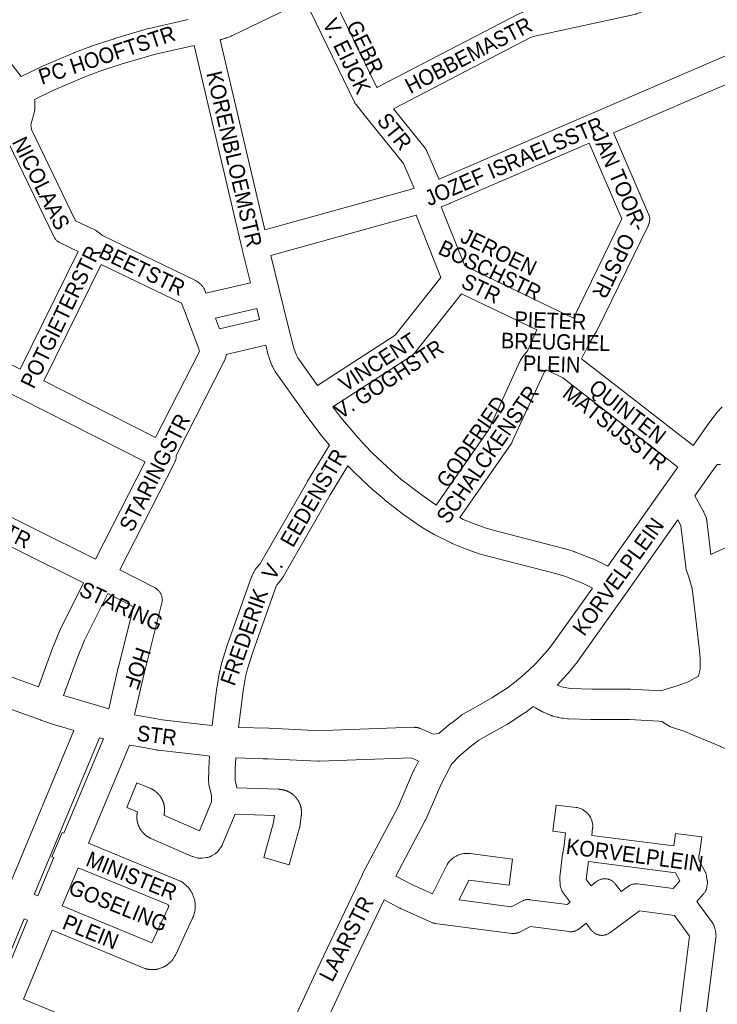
# Model space of a CAD drawing. Header units: metres. Extents: x 123819 to 142731, y 393440 to 405763.
# Tile 142 of 256: x 132588 to 132931, y 395415 to 395900. Entities that reach past the tile are written whole.
import ezdxf
from ezdxf.enums import TextEntityAlignment as Align

# ---------------------------------------------------------------- set-up
doc = ezdxf.new("R2010")
doc.units = ezdxf.units.M
doc.header["$MEASUREMENT"] = 0
for name, color, linetype, lineweight in [('gs-anno-wegen algemeen tekst', 7, 'Continuous', 0), ('gs-knt-aanvullende hoofdweg', 7, 'Continuous', 0), ('gs-knt-wegen algemeen', 7, 'Continuous', 0)]:
    doc.layers.add(name, color=color, linetype=linetype, lineweight=lineweight)
doc.styles.add('Style-Arial', font='arial.ttf')

msp = doc.modelspace()

# ---------------------------------------------------------------- linework, layer by layer
at = {"layer": 'gs-knt-aanvullende hoofdweg', "color": 7, "linetype": 'Continuous', "flags": 128}
for points in [[(132919.39, 395690.57), (132920.73, 395692.47), (132927.52, 395702.09), (132927.68, 395702.31), (132930.9, 395706.53), (132931.1, 395706.77), (132931.3, 395707.01), (132933.69, 395709.65)], [(132877.49, 395631.19), (132905.88, 395671.43), (132911.88, 395679.92)], [(132931.23, 395681.3), (132928.12, 395676.89), (132920.24, 395665.73)], [(132911.92, 395653.93), (132886.5, 395617.91), (132862.71, 395584.33), (132862.58, 395584.16), (132862.45, 395583.99), (132859.45, 395580.24), (132859.3, 395580.06), (132859.15, 395579.88), (132852.71, 395572.78), (132852.58, 395572.64), (132854.56, 395571.81), (132855.43, 395571.57), (132856.38, 395571.35), (132858.93, 395570.99), (132858.93, 395570.99), (132858.93, 395570.99), (132869.5, 395570.61), (132888.24, 395570.61), (132888.45, 395570.61), (132888.66, 395570.6)], [(132810.02, 395560.45), (132820.38, 395566.29), (132827.99, 395571.28), (132831.51, 395573.92), (132835.24, 395576.98), (132838.58, 395579.97), (132841.74, 395583.04), (132847.87, 395589.8), (132850.58, 395593.19), (132869.87, 395620.41)], [(132551.45, 395590.89), (132552.55, 395590.33), (132569.32, 395582.6), (132577.77, 395579.03), (132586.29, 395575.64), (132597.08, 395571.74)], [(132614.49, 395550.28), (132607.4, 395552.36), (132607.18, 395552.43), (132598.28, 395555.34), (132598.06, 395555.41), (132581.07, 395561.56), (132580.85, 395561.64), (132572.14, 395565.1), (132571.99, 395565.16), (132563.36, 395568.81), (132563.14, 395568.91), (132546.12, 395576.75), (132545.83, 395576.89), (132529.15, 395585.45), (132528.94, 395585.57), (132527.2, 395586.53)], [(132888.66, 395570.6), (132903.54, 395569.77), (132911.63, 395572.21), (132916.94, 395574.13), (132917.25, 395574.3), (132921.99, 395577.02)], [(132609.4, 395567.51), (132611.74, 395566.74), (132625.72, 395562.64), (132625.73, 395562.64), (132631.81, 395560.96)], [(132904.02, 395554.7), (132902.55, 395554.78), (132888.03, 395555.59), (132869.37, 395555.59), (132869.1, 395555.6), (132858, 395555.99), (132857.77, 395556.01), (132857.65, 395556.02), (132857.61, 395556.02), (132857.57, 395556.02), (132857.53, 395556.03), (132855.41, 395556.24), (132855.1, 395556.27), (132855.06, 395556.28), (132854.8, 395556.32), (132854.71, 395556.34), (132853.02, 395556.67), (132852.98, 395556.67), (132852.73, 395556.73), (132852.68, 395556.74), (132851.48, 395557.01), (132851.02, 395557.13), (132850.41, 395557.32), (132850.34, 395557.34), (132850.28, 395557.36), (132850.18, 395557.39), (132850.09, 395557.42), (132850.03, 395557.44), (132849.97, 395557.46), (132849.87, 395557.5), (132849.78, 395557.53), (132849.66, 395557.58), (132849.21, 395557.76), (132849.08, 395557.81), (132845.68, 395559.24), (132845.66, 395559.25), (132845.43, 395559.35), (132845.34, 395559.39), (132845.3, 395559.41), (132845.26, 395559.43), (132845.19, 395559.47), (132844.95, 395559.6), (132841.8, 395561.33), (132840.62, 395561.98), (132836.81, 395559.13), (132836.62, 395558.99), (132836.43, 395558.86), (132828.41, 395553.59), (132828.2, 395553.46), (132827.98, 395553.33), (132817.39, 395547.37)], [(132644.47, 395557.92), (132645.21, 395557.78), (132645.23, 395557.78), (132649.04, 395557.06), (132657.96, 395555.41), (132657.97, 395555.41), (132678.02, 395553.2), (132678.18, 395553.18), (132681.23, 395552.78), (132682.57, 395552.63)], [(132729.81, 395550.47), (132729.9, 395550.46), (132729.9, 395550.46), (132729.91, 395550.46), (132735.16, 395550.16), (132742.02, 395550.44), (132742.07, 395550.44), (132781.97, 395551.8), (132781.98, 395551.8), (132782.31, 395551.8), (132782.35, 395551.8), (132782.45, 395551.8), (132782.65, 395551.79), (132782.73, 395551.78), (132782.83, 395551.77), (132782.98, 395551.76), (132783.05, 395551.75), (132783.1, 395551.75), (132783.19, 395551.74), (132783.32, 395551.72), (132783.4, 395551.71), (132783.47, 395551.7), (132783.55, 395551.68), (132783.65, 395551.67), (132783.75, 395551.64), (132783.84, 395551.63), (132783.91, 395551.61), (132783.98, 395551.59), (132784.11, 395551.56), (132784.2, 395551.54), (132784.25, 395551.52), (132784.31, 395551.51), (132784.56, 395551.43), (132784.59, 395551.42), (132784.63, 395551.41), (132784.91, 395551.31), (132784.95, 395551.29), (132785.26, 395551.16), (132791.1, 395548.59), (132791.42, 395548.44), (132792.98, 395548.53), (132794.17, 395548.76), (132800.2, 395553.77), (132800.4, 395553.92), (132805.16, 395557.62), (132805.46, 395557.84), (132805.77, 395558.04), (132806.08, 395558.23), (132810.01, 395560.45)], [(132810.01, 395560.45), (132810.02, 395560.45), (132810.02, 395560.45)], [(132810.01, 395560.45), (132810.02, 395560.45), (132810.02, 395560.45)], [(132695.57, 395551.74), (132710.54, 395551.31), (132710.61, 395551.31), (132710.72, 395551.31), (132710.74, 395551.3), (132729.81, 395550.47)], [(132961.92, 395532.64), (132956.09, 395533.45), (132955.74, 395533.51), (132955.4, 395533.58), (132955.06, 395533.67), (132954.72, 395533.78), (132954.39, 395533.9), (132933.13, 395542.23), (132932.98, 395542.3), (132920.67, 395547.43), (132920.3, 395547.59), (132915.3, 395549.67), (132908.75, 395551.89), (132908.47, 395551.99), (132908.38, 395552.02), (132908.38, 395552.02), (132908.33, 395552.04), (132908.29, 395552.06), (132908.2, 395552.1), (132907.93, 395552.22), (132904.02, 395554.7)], [(132629.14, 395546.1), (132627.09, 395546.67)], [(132817.38, 395547.36), (132813.94, 395545.42), (132809.7, 395542.13), (132804.2, 395537.56), (132800.55, 395533.8)], [(132817.39, 395547.37), (132817.39, 395547.36), (132817.38, 395547.36)], [(132817.39, 395547.37), (132817.39, 395547.36), (132817.38, 395547.36)], [(132681.26, 395537.63), (132679.41, 395537.87), (132656.04, 395540.51), (132656.02, 395540.51), (132655.79, 395540.54), (132655.76, 395540.55), (132655.41, 395540.6), (132655.1, 395540.65), (132646.28, 395542.3), (132646.27, 395542.3), (132641.99, 395543.09)], [(132784.29, 395535.17), (132784.24, 395535.2), (132780.78, 395536.72), (132735.4, 395535.14), (132735.36, 395535.14), (132735.05, 395535.13), (132735.04, 395535.13), (132734.74, 395535.14), (132734.67, 395535.14), (132710.15, 395536.3), (132710.14, 395536.3), (132710.1, 395536.3), (132707.81, 395536.34), (132707.74, 395536.34), (132694.25, 395536.75)], [(132685.75, 395308.81), (132691.21, 395336.28), (132691.27, 395336.55), (132691.29, 395336.63), (132691.3, 395336.68), (132691.33, 395336.81), (132691.41, 395337.06), (132693.11, 395342.5), (132693.22, 395342.84), (132693.36, 395343.17), (132699.02, 395356.62), (132699.13, 395356.87), (132735.73, 395435.65), (132735.76, 395435.72), (132756.57, 395479.38), (132756.71, 395479.66), (132774.14, 395512.59), (132781.62, 395530.07), (132781.75, 395530.34), (132781.88, 395530.61), (132784.29, 395535.17)], [(132800.12, 395532.99), (132795.31, 395523.87), (132787.83, 395506.4), (132787.7, 395506.11), (132787.56, 395505.84), (132773.07, 395478.46)], [(132800.55, 395533.79), (132800.12, 395532.99), (132800.12, 395532.99), (132800.12, 395532.99)], [(132800.55, 395533.8), (132800.55, 395533.79)], [(132800.55, 395533.8), (132800.55, 395533.79)], [(132767.23, 395466.83), (132749.34, 395429.29), (132712.81, 395350.67), (132707.34, 395337.67), (132705.86, 395332.96), (132700.38, 395305.34), (132699.3, 395300.23)]]:
    msp.add_lwpolyline(points, dxfattribs=at)
at = {"layer": 'gs-knt-wegen algemeen', "color": 7, "linetype": 'Continuous', "flags": 128}
for points in [[(132763.7, 395866.83), (132763.84, 395866.92), (132764.06, 395867.05), (132764.29, 395867.17), (132833.6, 395903.16), (132833.82, 395903.27), (132834.04, 395903.37), (132836.12, 395904.25), (132836.4, 395904.37), (132836.69, 395904.47), (132836.99, 395904.56), (132837.29, 395904.63), (132887.31, 395915.54), (132908.48, 395924.07), (132941.63, 395938.36)], [(132943.54, 395925.01), (132913.56, 395912.09), (132913.42, 395912.03), (132891.67, 395903.26), (132891.41, 395903.16), (132891.15, 395903.07), (132890.88, 395903), (132890.62, 395902.93), (132840.66, 395892.04), (132839.38, 395891.49), (132771.83, 395856.41)], [(132740.2, 395915.34), (132763.7, 395866.83)], [(132728.43, 395909.77), (132692.27, 395892.41), (132692.1, 395892.34), (132691.94, 395892.26), (132689.79, 395891.38), (132689.57, 395891.29), (132689.35, 395891.21), (132689.12, 395891.14), (132687.21, 395890.59), (132686.95, 395890.52), (132686.7, 395890.46), (132686.51, 395890.42)], [(132782.04, 395817.32), (132782.03, 395817.35), (132776.75, 395829.5), (132757.46, 395853.5), (132753.45, 395858.5), (132753.27, 395858.74), (132753.1, 395858.98), (132752.94, 395859.23), (132752.8, 395859.48), (132752.67, 395859.74), (132728.43, 395909.77)], [(132588.62, 395872.38), (132598.77, 395877.25), (132599.04, 395877.37), (132614.69, 395884), (132614.9, 395884.08), (132622.84, 395887.12), (132623.11, 395887.21), (132634.32, 395890.95), (132634.56, 395891.02), (132651.3, 395895.9), (132651.49, 395895.95), (132651.68, 395896), (132670.75, 395900.33)], [(132686.51, 395890.42), (132708.53, 395796.81)], [(132574.47, 395888.01), (132574.65, 395887.9), (132575.68, 395887.25), (132575.9, 395887.1), (132576.11, 395886.95), (132578.35, 395885.27), (132578.58, 395885.09), (132578.8, 395884.9), (132579.02, 395884.7), (132579.22, 395884.49), (132579.41, 395884.27), (132579.6, 395884.04), (132588.62, 395872.38)], [(132673.78, 395887.67), (132654.75, 395883.34), (132638.32, 395878.56), (132627.36, 395874.9), (132619.66, 395871.96), (132604.26, 395865.44), (132595.17, 395861.08)], [(132701.47, 395770.7), (132697.42, 395787.17), (132697.41, 395787.24), (132673.78, 395887.67)], [(132794.32, 395821.74), (132794.66, 395821.88), (132869.11, 395853.97), (132943.38, 395885.92)], [(132942.04, 395871.17), (132880.24, 395844.58)], [(132595.17, 395861.08), (132595.17, 395861.06), (132595.23, 395860.79), (132595.28, 395860.51), (132595.32, 395860.24), (132595.35, 395859.96), (132595.36, 395859.69), (132595.36, 395859.41), (132595.33, 395856.74), (132595.32, 395856.47), (132595.31, 395856.2), (132595.27, 395855.93), (132595.23, 395855.67), (132595.18, 395855.41), (132595.12, 395855.14), (132593.35, 395848.48), (132593.52, 395847.46)], [(132771.83, 395856.41), (132787.44, 395836.97), (132787.62, 395836.74), (132787.78, 395836.5), (132787.94, 395836.26), (132788.08, 395836.01), (132788.22, 395835.75), (132788.34, 395835.49), (132794.27, 395821.85), (132794.32, 395821.74)], [(132593.52, 395847.46), (132593.52, 395847.46), (132593.52, 395847.45)], [(132593.52, 395847.46), (132593.52, 395847.46), (132593.52, 395847.45)], [(132593.52, 395847.45), (132593.74, 395846.2), (132615.39, 395801.22), (132624.9, 395796.74), (132625.15, 395796.62), (132625.39, 395796.49), (132625.63, 395796.34), (132625.86, 395796.19), (132626.08, 395796.03), (132626.3, 395795.85), (132628.6, 395793.94), (132674.15, 395772.01), (132674.38, 395771.89), (132674.61, 395771.77), (132674.83, 395771.63), (132675.04, 395771.49), (132676.08, 395770.77), (132676.32, 395770.6), (132676.55, 395770.41), (132676.77, 395770.22), (132676.98, 395770.01), (132677.18, 395769.8), (132677.38, 395769.58), (132677.95, 395768.89), (132678.13, 395768.66), (132678.31, 395768.41), (132678.47, 395768.16), (132678.62, 395767.91), (132678.76, 395767.64), (132678.89, 395767.37), (132679, 395767.1), (132679.59, 395765.59)], [(132880.24, 395844.58), (132897.51, 395804.56), (132897.63, 395804.27), (132897.73, 395803.98), (132897.82, 395803.68), (132897.89, 395803.38), (132897.95, 395803.07), (132898, 395802.76), (132898.03, 395802.45), (132898.04, 395802.14), (132898.04, 395801.83), (132898.03, 395801.52), (132898, 395801.21), (132897.96, 395800.9), (132897.9, 395800.59), (132897.82, 395800.29), (132897.73, 395799.99), (132897.63, 395799.7), (132897.51, 395799.41), (132897.38, 395799.12), (132871.97, 395747.12), (132871.82, 395746.84), (132871.66, 395746.57), (132868.68, 395741.73), (132868.52, 395741.46)], [(132616.7, 395786.22), (132607.76, 395790.43), (132607.47, 395790.57), (132607.2, 395790.72), (132606.93, 395790.89), (132606.67, 395791.07), (132606.42, 395791.27), (132606.18, 395791.47), (132605.95, 395791.69), (132605.73, 395791.92), (132605.52, 395792.16), (132605.32, 395792.41), (132605.14, 395792.67), (132604.97, 395792.93), (132604.81, 395793.21), (132604.67, 395793.49), (132582.42, 395839.69)], [(132868.28, 395839.43), (132799.74, 395809.9), (132799.61, 395809.84), (132795.43, 395808.15)], [(132860.49, 395753.29), (132884.37, 395802.15), (132868.28, 395839.43)], [(132708.53, 395796.81), (132779.56, 395816.57), (132782.04, 395817.32)], [(132795.43, 395808.15), (132806.95, 395779.05), (132853.9, 395756.47)], [(132783.05, 395804.03), (132711.57, 395784.15)], [(132795.19, 395773.38), (132783.05, 395804.03)], [(132588.06, 395728.24), (132616.7, 395786.22)], [(132711.57, 395784.15), (132715.68, 395767.41), (132720.11, 395749.37), (132722.78, 395738.52), (132723.92, 395735.45), (132724.85, 395733.81), (132734.43, 395720.21)], [(132628.03, 395779.76), (132599.68, 395722.37)], [(132669.48, 395755.69), (132667.5, 395760.76), (132628.03, 395779.76)], [(132679.59, 395765.59), (132701.47, 395770.7)], [(132734.43, 395720.21), (132772.65, 395744.98), (132795.19, 395773.38)], [(132805.43, 395765.33), (132782.18, 395736.05), (132781.99, 395735.82), (132781.79, 395735.59), (132781.57, 395735.38), (132781.35, 395735.18), (132781.12, 395734.98), (132780.87, 395734.8), (132780.63, 395734.63), (132742.08, 395709.66)], [(132842.51, 395747.5), (132805.43, 395765.33)], [(132523.36, 395760.56), (132527.84, 395758.62), (132528.19, 395758.46), (132588.06, 395728.24)], [(132654.79, 395694.5), (132676.46, 395736.97), (132676.03, 395738.17), (132669.49, 395755.64), (132669.48, 395755.68)], [(132669.48, 395755.68), (132669.48, 395755.69), (132669.48, 395755.69)], [(132669.48, 395755.68), (132669.48, 395755.69), (132669.48, 395755.69)], [(132704.57, 395758.06), (132684.27, 395753.31)], [(132705.9, 395752.65), (132704.57, 395758.06)], [(132853.9, 395756.47), (132853.91, 395756.47), (132853.91, 395756.46)], [(132853.9, 395756.47), (132853.91, 395756.47), (132853.91, 395756.46)], [(132853.91, 395756.46), (132860.49, 395753.29)], [(132684.27, 395753.31), (132686.24, 395748.05), (132705.9, 395752.65)], [(132838.67, 395739.07), (132842.51, 395747.5)], [(132649.66, 395682.5), (132588.05, 395713.66), (132528.14, 395743.9)], [(132709, 395740.01), (132689.58, 395735.46), (132689.58, 395735.39), (132689.55, 395735.08), (132689.5, 395734.77), (132689.44, 395734.46), (132689.37, 395734.16), (132689.28, 395733.86), (132689.18, 395733.56), (132688.86, 395732.73), (132688.77, 395732.51), (132688.68, 395732.29), (132688.57, 395732.07), (132664.93, 395685.72), (132664.93, 395685.71), (132664.94, 395685.4), (132664.93, 395685.09), (132664.91, 395684.78), (132664.88, 395684.47), (132664.83, 395684.16), (132664.76, 395683.86), (132664.68, 395683.56), (132664.59, 395683.26), (132664.48, 395682.97), (132664.36, 395682.68), (132664.23, 395682.4), (132637.18, 395629.35)], [(132740.44, 395690.74), (132735.86, 395696.23), (132735.75, 395696.37), (132735.64, 395696.51), (132727.49, 395707.45), (132727.39, 395707.59), (132714.02, 395726.58), (132713.84, 395726.85), (132713.68, 395727.12), (132712.34, 395729.48), (132712.22, 395729.71), (132712.1, 395729.94), (132712, 395730.18), (132711.9, 395730.42), (132710.45, 395734.32), (132710.36, 395734.56), (132710.29, 395734.8), (132710.22, 395735.04), (132709, 395740.01)], [(132868.52, 395741.46), (132864.53, 395733.25)], [(132868.52, 395741.46), (132868.52, 395741.46), (132868.52, 395741.46), (132868.52, 395741.46)], [(132868.52, 395741.46), (132868.52, 395741.46), (132868.52, 395741.46), (132868.52, 395741.46)], [(132792.94, 395661.27), (132818.8, 395698.44), (132834.16, 395731.96), (132834.27, 395732.17), (132834.37, 395732.38), (132834.49, 395732.58), (132835.41, 395734.11), (132835.57, 395734.37), (132835.74, 395734.62), (132835.93, 395734.86), (132836.12, 395735.1), (132837.42, 395736.55), (132837.84, 395737.26), (132838.66, 395739.07)], [(132838.66, 395739.07), (132838.66, 395739.07), (132838.67, 395739.07)], [(132838.66, 395739.07), (132838.66, 395739.07), (132838.67, 395739.07)], [(132864.53, 395733.25), (132919.39, 395690.57)], [(132847.14, 395727.9), (132846.27, 395726.91), (132845.85, 395726.21), (132830.4, 395692.49), (132830.27, 395692.23), (132830.13, 395691.97), (132829.98, 395691.72), (132829.82, 395691.48), (132804.49, 395655.07)], [(132853.25, 395724.94), (132847.14, 395727.9)], [(132599.68, 395722.37), (132654.79, 395694.5)], [(132911.88, 395679.92), (132855.25, 395723.97), (132853.25, 395724.94)], [(132853.25, 395724.94), (132853.25, 395724.94), (132853.25, 395724.94)], [(132853.25, 395724.94), (132853.25, 395724.94), (132853.25, 395724.94)], [(132742.08, 395709.66), (132745.97, 395704.43), (132753.33, 395695.61), (132757.5, 395691.05), (132761.79, 395686.63), (132770.94, 395678.06), (132775.59, 395674.09), (132785.47, 395666.43), (132792.81, 395661.35), (132792.94, 395661.27)], [(132503.6, 395695.02), (132625.23, 395634.57)], [(132682.57, 395552.63), (132685, 395571.55), (132685.04, 395571.85), (132686.32, 395579.12), (132686.35, 395579.31), (132686.4, 395579.5), (132687.43, 395583.85), (132687.48, 395584.06), (132687.54, 395584.27), (132690.18, 395592.82), (132690.28, 395593.09), (132702.04, 395625.87), (132702.13, 395626.1), (132702.22, 395626.32), (132702.84, 395627.69), (132702.97, 395627.98), (132703.12, 395628.26), (132703.28, 395628.53), (132704.04, 395629.72), (132704.18, 395629.92), (132704.32, 395630.12), (132704.47, 395630.32), (132704.63, 395630.51), (132706.21, 395632.32), (132706.6, 395632.91), (132729.51, 395672.83), (132729.6, 395672.98), (132740.44, 395690.74)], [(132619.36, 395622.95), (132497.71, 395683.41)], [(132625.23, 395634.57), (132649.66, 395682.5)], [(132749.5, 395680.6), (132740.76, 395666.27), (132717.79, 395626.24), (132717.68, 395626.06), (132717.56, 395625.88), (132716.81, 395624.75), (132716.65, 395624.53), (132716.48, 395624.3), (132716.3, 395624.09), (132714.77, 395622.33), (132714.53, 395621.95), (132714.21, 395621.24), (132702.58, 395588.83), (132700.05, 395580.64), (132699.11, 395576.69), (132697.89, 395569.75), (132695.57, 395551.74)], [(132869.87, 395620.41), (132865.03, 395622.76), (132856.56, 395626.01), (132852.36, 395627.32), (132820.93, 395635.42), (132814.07, 395637.32), (132807.35, 395639.65), (132800.78, 395642.38), (132800.57, 395642.48), (132791.95, 395646.77), (132791.75, 395646.88), (132791.67, 395646.92), (132791.55, 395646.99), (132786.01, 395650.24), (132785.8, 395650.37), (132785.6, 395650.51), (132777.92, 395655.83), (132777.77, 395655.93), (132777.63, 395656.03), (132767.49, 395663.9), (132767.25, 395664.09), (132762.37, 395668.26), (132762.14, 395668.46), (132752.78, 395677.24), (132752.56, 395677.45), (132749.5, 395680.6)], [(132932.81, 395681.19), (132931.23, 395681.3)], [(132920.24, 395665.73), (132924.5, 395658.12), (132924.63, 395657.87), (132924.75, 395657.61), (132924.86, 395657.35), (132925.76, 395655.09), (132925.86, 395654.83), (132925.95, 395654.56), (132926.02, 395654.29), (132926.08, 395654.02), (132926.13, 395653.74), (132926.17, 395653.47), (132928.16, 395636.99)], [(132804.49, 395655.07), (132806.26, 395654.19), (132812.06, 395651.78), (132818, 395649.73), (132824.06, 395648.06), (132824.14, 395648.04), (132855.77, 395639.89), (132855.93, 395639.85), (132856.09, 395639.8), (132860.65, 395638.37), (132860.84, 395638.31), (132861.04, 395638.24), (132869.95, 395634.81), (132870.2, 395634.71), (132870.45, 395634.6), (132877.49, 395631.19)], [(132921.99, 395577.02), (132922.03, 395577.16), (132922.8, 395580.36), (132922.92, 395582.99), (132922.91, 395585.75), (132922.63, 395589.43), (132920.6, 395606.6), (132918.99, 395620.19), (132917.25, 395625.75), (132916.05, 395629.58), (132915.96, 395629.87), (132915.89, 395630.16), (132915.84, 395630.46), (132915.79, 395630.76), (132913.35, 395651.07), (132912.92, 395652.14), (132911.92, 395653.93)], [(132928.16, 395636.99), (132939.05, 395641.93)], [(132637.18, 395629.35), (132654.5, 395620.42), (132654.78, 395620.27), (132655.04, 395620.11), (132655.3, 395619.94), (132655.55, 395619.75), (132655.79, 395619.55), (132656.02, 395619.34), (132656.24, 395619.12), (132656.45, 395618.89), (132656.65, 395618.65), (132656.84, 395618.4), (132657.01, 395618.14), (132657.17, 395617.87), (132657.32, 395617.6), (132657.45, 395617.32), (132657.58, 395617.03), (132657.68, 395616.74), (132657.78, 395616.44), (132657.86, 395616.14), (132657.92, 395615.83), (132657.97, 395615.52), (132658.01, 395615.21), (132658.03, 395614.9), (132658.03, 395614.59), (132658.02, 395614.28), (132658, 395613.97), (132657.96, 395613.66), (132657.9, 395613.35), (132657.84, 395613.05), (132649.09, 395578.31), (132644.47, 395557.92)], [(132597.08, 395571.74), (132604.1, 395590.82), (132604.19, 395591.05), (132607.85, 395599.95), (132607.94, 395600.18), (132608.05, 395600.4), (132619.36, 395622.95)], [(132631.3, 395617.73), (132619.8, 395594.78), (132616.28, 395586.21), (132609.4, 395567.51)], [(132631.81, 395560.96), (132636.41, 395581.26), (132636.45, 395581.41), (132643.95, 395611.21), (132631.3, 395617.73)], [(132582.85, 395474.06), (132614.49, 395550.28)], [(132627.09, 395546.67), (132595.06, 395469.51)], [(132641.99, 395543.09), (132621.72, 395494.68)], [(132694.25, 395536.75), (132694, 395531.22), (132693.92, 395525.72), (132694.77, 395521.97), (132715.51, 395521.27), (132715.58, 395521.27), (132715.66, 395521.26), (132715.74, 395521.26), (132715.81, 395521.26), (132715.89, 395521.25), (132715.96, 395521.24), (132716.04, 395521.24), (132716.11, 395521.23), (132716.19, 395521.23), (132716.26, 395521.22), (132716.34, 395521.21), (132716.41, 395521.2), (132716.49, 395521.19), (132716.56, 395521.18), (132716.64, 395521.18), (132716.71, 395521.17), (132716.79, 395521.15), (132716.86, 395521.14), (132716.94, 395521.13), (132717.01, 395521.12), (132717.09, 395521.11), (132717.16, 395521.09), (132717.24, 395521.08), (132717.31, 395521.07), (132717.38, 395521.05), (132717.46, 395521.04), (132717.53, 395521.02), (132717.61, 395521), (132717.68, 395520.99), (132717.75, 395520.97), (132717.83, 395520.95), (132717.9, 395520.93), (132717.97, 395520.92), (132718.05, 395520.9), (132718.12, 395520.88), (132718.19, 395520.86), (132718.27, 395520.84), (132718.34, 395520.82), (132718.41, 395520.8), (132718.41, 395520.8), (132718.41, 395520.79), (132718.48, 395520.77), (132718.55, 395520.75), (132718.63, 395520.73), (132718.7, 395520.7), (132718.77, 395520.68), (132718.84, 395520.66), (132718.91, 395520.63), (132718.99, 395520.61), (132719.06, 395520.58), (132719.13, 395520.56), (132719.2, 395520.53), (132719.27, 395520.5), (132719.34, 395520.47), (132719.41, 395520.45), (132719.48, 395520.42), (132719.55, 395520.39), (132719.62, 395520.36), (132719.69, 395520.33), (132719.76, 395520.3), (132719.83, 395520.27), (132719.9, 395520.24), (132719.96, 395520.21), (132720.03, 395520.17), (132720.1, 395520.14), (132720.17, 395520.11), (132720.24, 395520.08), (132720.3, 395520.04), (132720.37, 395520.01), (132720.44, 395519.97), (132720.51, 395519.94), (132720.57, 395519.9), (132720.64, 395519.87), (132720.7, 395519.83), (132720.77, 395519.79), (132720.84, 395519.76), (132720.9, 395519.72), (132720.97, 395519.68), (132721.03, 395519.64), (132721.1, 395519.6), (132721.16, 395519.56), (132721.23, 395519.52), (132721.29, 395519.48), (132721.35, 395519.44), (132721.42, 395519.4), (132721.48, 395519.36), (132721.54, 395519.32), (132721.61, 395519.27), (132721.67, 395519.23), (132721.73, 395519.19), (132721.79, 395519.14), (132721.85, 395519.1), (132721.91, 395519.06), (132721.98, 395519.01), (132722.04, 395518.97), (132722.1, 395518.92), (132722.16, 395518.87), (132722.21, 395518.83), (132722.27, 395518.78), (132722.33, 395518.73), (132722.39, 395518.69), (132722.45, 395518.64), (132722.51, 395518.59), (132722.57, 395518.54), (132722.62, 395518.49), (132722.68, 395518.44), (132722.74, 395518.39), (132722.79, 395518.34), (132722.85, 395518.29), (132722.91, 395518.24), (132722.96, 395518.19), (132723.02, 395518.14), (132723.07, 395518.09), (132723.13, 395518.03), (132723.18, 395517.98), (132723.23, 395517.93), (132723.29, 395517.87), (132723.34, 395517.82), (132723.39, 395517.77), (132723.45, 395517.71), (132723.5, 395517.66), (132723.55, 395517.6), (132723.6, 395517.55), (132723.65, 395517.49), (132723.7, 395517.43), (132723.75, 395517.38), (132723.8, 395517.32), (132723.85, 395517.26), (132723.9, 395517.21), (132723.95, 395517.15), (132724, 395517.09), (132724.05, 395517.03), (132724.09, 395516.97), (132724.14, 395516.91), (132724.19, 395516.85), (132724.23, 395516.79), (132724.28, 395516.73), (132724.32, 395516.67), (132724.37, 395516.61), (132724.41, 395516.55), (132724.46, 395516.49), (132724.5, 395516.43), (132724.55, 395516.37), (132724.59, 395516.31), (132724.63, 395516.24), (132724.67, 395516.18), (132724.72, 395516.12), (132724.76, 395516.06), (132724.8, 395515.99), (132724.84, 395515.93), (132724.88, 395515.86), (132724.92, 395515.8), (132724.96, 395515.73), (132725, 395515.67), (132725.04, 395515.61), (132725.08, 395515.54), (132725.11, 395515.47), (132725.15, 395515.41), (132725.19, 395515.34), (132725.22, 395515.28), (132725.26, 395515.21), (132725.3, 395515.14), (132725.33, 395515.08), (132725.37, 395515.01), (132725.4, 395514.94), (132725.43, 395514.87), (132725.47, 395514.81), (132725.5, 395514.74), (132725.53, 395514.67), (132725.56, 395514.6), (132725.6, 395514.53), (132725.63, 395514.46), (132725.66, 395514.4), (132725.69, 395514.33), (132725.72, 395514.26), (132725.75, 395514.19), (132725.78, 395514.12), (132725.8, 395514.05), (132725.83, 395513.98), (132725.86, 395513.91), (132725.89, 395513.84), (132725.91, 395513.76), (132725.94, 395513.69), (132725.96, 395513.62), (132725.99, 395513.55), (132726.01, 395513.48), (132726.04, 395513.41), (132726.06, 395513.34), (132726.08, 395513.26), (132726.11, 395513.19), (132726.13, 395513.12), (132726.15, 395513.05), (132726.17, 395512.97), (132726.19, 395512.9), (132726.21, 395512.83), (132726.23, 395512.76), (132726.25, 395512.68), (132726.27, 395512.61), (132726.29, 395512.54), (132726.31, 395512.46), (132726.33, 395512.39), (132726.34, 395512.32), (132726.36, 395512.24), (132726.38, 395512.17), (132726.39, 395512.09), (132726.41, 395512.02), (132726.42, 395511.95), (132726.43, 395511.87), (132726.45, 395511.8), (132726.46, 395511.72), (132726.47, 395511.65), (132726.49, 395511.57), (132726.5, 395511.5), (132726.51, 395511.42), (132726.52, 395511.35), (132726.53, 395511.27), (132726.54, 395511.2), (132726.55, 395511.13), (132726.56, 395511.05), (132726.57, 395510.98), (132726.57, 395510.9), (132726.58, 395510.82), (132726.59, 395510.75), (132726.59, 395510.67), (132726.6, 395510.6), (132726.6, 395510.52), (132726.61, 395510.45), (132726.61, 395510.37), (132726.62, 395510.3), (132726.62, 395510.22), (132726.62, 395510.15), (132726.62, 395510.07), (132726.63, 395509.99), (132726.63, 395509.92), (132726.63, 395509.84), (132726.63, 395509.77), (132726.63, 395509.69), (132726.63, 395509.62), (132726.63, 395509.54), (132726.62, 395509.46), (132726.62, 395509.39), (132726.62, 395509.31), (132726.62, 395509.24), (132726.61, 395509.16), (132726.61, 395509.09), (132726.6, 395509.02), (132726.6, 395509.01), (132726.6, 395509.01)], [(132621.72, 395494.68), (132666.62, 395476.2), (132666.88, 395476.08), (132667.14, 395475.96), (132667.39, 395475.82), (132667.64, 395475.67), (132667.88, 395475.51), (132668.11, 395475.34), (132668.33, 395475.16), (132670.2, 395473.59), (132670.4, 395473.41), (132670.59, 395473.23), (132670.78, 395473.04), (132670.95, 395472.84), (132671.12, 395472.63), (132671.28, 395472.42), (132672, 395471.43), (132672.18, 395471.17), (132672.35, 395470.89), (132672.5, 395470.62), (132672.64, 395470.33), (132672.77, 395470.04), (132673.68, 395467.77), (132673.79, 395467.47), (132673.88, 395467.17), (132673.96, 395466.86), (132674.03, 395466.55), (132674.08, 395466.23), (132674.25, 395465.02), (132674.28, 395464.76), (132674.3, 395464.49), (132674.31, 395464.22), (132674.31, 395463.96), (132674.27, 395462.73), (132674.25, 395462.42), (132674.22, 395462.1), (132674.18, 395461.78), (132674.11, 395461.47), (132674.03, 395461.16), (132673.38, 395458.81), (132673.3, 395458.56), (132673.21, 395458.31), (132673.12, 395458.06), (132673.01, 395457.82)], [(132866.79, 395476.87), (132869.16, 395473.74), (132871.92, 395475.88), (132872.18, 395476.06), (132872.44, 395476.24), (132872.72, 395476.4), (132873, 395476.55), (132873.29, 395476.69), (132873.59, 395476.81), (132873.89, 395476.92), (132874.19, 395477.01), (132874.51, 395477.08), (132874.82, 395477.14), (132875.13, 395477.19), (132875.45, 395477.22), (132875.77, 395477.23), (132876.09, 395477.23), (132876.41, 395477.22), (132876.73, 395477.18), (132877.04, 395477.13), (132877.36, 395477.07), (132877.67, 395476.99), (132877.97, 395476.9), (132878.27, 395476.79), (132878.57, 395476.66), (132878.86, 395476.53), (132879.14, 395476.38), (132879.41, 395476.21), (132879.67, 395476.03), (132879.93, 395475.84), (132880.18, 395475.64), (132880.41, 395475.42), (132880.64, 395475.19), (132880.85, 395474.96), (132881.05, 395474.71), (132883.98, 395470.93), (132887.37, 395473.43), (132887.62, 395473.6), (132887.89, 395473.77), (132888.16, 395473.92), (132888.44, 395474.07), (132888.72, 395474.19), (132889.01, 395474.31), (132889.31, 395474.4), (132889.61, 395474.49), (132889.91, 395474.56), (132890.22, 395474.62), (132890.53, 395474.66), (132890.84, 395474.68), (132891.15, 395474.69), (132891.46, 395474.69), (132891.77, 395474.67), (132892.08, 395474.64), (132909.55, 395472.34), (132912.89, 395476.23), (132910.74, 395480.15), (132867.84, 395485.67), (132866.79, 395476.94), (132866.79, 395476.87)], [(132616.69, 395482.67), (132608.8, 395463.85)], [(132608.8, 395463.85), (132653, 395445.69), (132660.98, 395462.83), (132661.25, 395463.78), (132661.05, 395464.27), (132660.73, 395464.54), (132616.69, 395482.67)], [(132911.69, 395401.64), (132917.6, 395448.9), (132910.24, 395459.11), (132892.98, 395461.39), (132886.58, 395456.67), (132878.35, 395450.61), (132878.09, 395450.42), (132877.82, 395450.26), (132877.54, 395450.1), (132877.26, 395449.96), (132876.97, 395449.83), (132876.67, 395449.72), (132876.37, 395449.62), (132876.07, 395449.53), (132875.76, 395449.46), (132875.44, 395449.41), (132875.13, 395449.37), (132874.81, 395449.35), (132874.49, 395449.34), (132874.18, 395449.34), (132873.86, 395449.37), (132873.55, 395449.41), (132873.23, 395449.46), (132872.92, 395449.53), (132872.62, 395449.61), (132872.32, 395449.71), (132872.02, 395449.82), (132871.73, 395449.95), (132871.44, 395450.09), (132871.17, 395450.25), (132870.9, 395450.41), (132870.64, 395450.6), (132870.39, 395450.79), (132870.14, 395451), (132869.91, 395451.21), (132869.69, 395451.44), (132869.48, 395451.68), (132869.29, 395451.93), (132866.75, 395455.3), (132863.29, 395452.55), (132863.04, 395452.36), (132862.79, 395452.19), (132862.52, 395452.02), (132862.25, 395451.87), (132861.98, 395451.74), (132861.69, 395451.61), (132861.41, 395451.5), (132861.11, 395451.41), (132860.82, 395451.33), (132860.51, 395451.26), (132860.21, 395451.2), (132859.9, 395451.16), (132859.6, 395451.14), (132859.29, 395451.13), (132858.98, 395451.13), (132858.67, 395451.15), (132858.37, 395451.19), (132839.37, 395453.74), (132833.88, 395450.94), (132833.61, 395450.81), (132833.33, 395450.69), (132833.05, 395450.59), (132832.76, 395450.5), (132832.47, 395450.42), (132832.18, 395450.35), (132831.88, 395450.3), (132831.58, 395450.27), (132831.28, 395450.24), (132830.98, 395450.23), (132830.68, 395450.24), (132830.38, 395450.26), (132830.08, 395450.29), (132793.5, 395455.08), (132792.63, 395455.2), (132792.32, 395455.24), (132792.01, 395455.31), (132791.7, 395455.39), (132791.4, 395455.48), (132791.1, 395455.59), (132790.81, 395455.71), (132775.4, 395462.63), (132775.24, 395462.7), (132775.09, 395462.78), (132767.23, 395466.83)], [(132540.37, 395333.39), (132540.47, 395333.28), (132562.29, 395385.84), (132575.21, 395416.96), (132591.75, 395456.79), (132590.06, 395457.48), (132539.01, 395334.52), (132539.17, 395334.42), (132539.43, 395334.24), (132539.68, 395334.05), (132539.92, 395333.84), (132540.15, 395333.62), (132540.36, 395333.4), (132540.37, 395333.39), (132540.37, 395333.39)], [(132673.01, 395457.82), (132664.56, 395439.66), (132664.44, 395439.42), (132664.31, 395439.19), (132664.17, 395438.96), (132663.39, 395437.7), (132663.23, 395437.46), (132663.06, 395437.23), (132662.89, 395437), (132662.7, 395436.79), (132662.5, 395436.58), (132662.3, 395436.38), (132662.09, 395436.19), (132660.43, 395434.78), (132660.2, 395434.59), (132659.96, 395434.42), (132659.71, 395434.25), (132659.45, 395434.1), (132659.19, 395433.96), (132658.93, 395433.83), (132658.65, 395433.71), (132658.38, 395433.6), (132656.32, 395432.88), (132656.04, 395432.78), (132655.75, 395432.7), (132655.46, 395432.64), (132655.17, 395432.59), (132654.87, 395432.55), (132654.58, 395432.52), (132654.28, 395432.51), (132653.98, 395432.51), (132651.8, 395432.57), (132651.51, 395432.58), (132651.21, 395432.61), (132650.92, 395432.65), (132650.63, 395432.7), (132650.34, 395432.77), (132650.06, 395432.85), (132649.78, 395432.95), (132649.5, 395433.05), (132603.79, 395451.83)], [(132603.79, 395451.83), (132589.73, 395417.98)], [(132589.73, 395417.98), (132635.02, 395399.19)]]:
    msp.add_lwpolyline(points, dxfattribs=at)
for points in [[(132595.06, 395469.51), (132596.76, 395468.8), (132604.65, 395487.63), (132603.77, 395487.99, -0.326929), (132603.76, 395488), (132608.71, 395500.03, -0.32693), (132608.73, 395500.03), (132609.68, 395499.64), (132629.14, 395546.1)], [(132726.6, 395509.01), (132726.6, 395508.94), (132726.59, 395508.86), (132726.59, 395508.79), (132726.58, 395508.71), (132726.57, 395508.64), (132726.57, 395508.56), (132726.56, 395508.49), (132726.55, 395508.41), (132726.54, 395508.33), (132726.53, 395508.26), (132726.52, 395508.18), (132726.51, 395508.11), (132725.72, 395502.67), (132725.67, 395502.39), (132725.61, 395502.11), (132725.54, 395501.83), (132720.54, 395484.14, -0.384552), (132720.53, 395484.13), (132708.02, 395487.67, -0.384551), (132708.01, 395487.68), (132712.89, 395504.96), (132713.38, 395508.31), (132693.91, 395508.97), (132687.8, 395494.17), (132687.68, 395493.9), (132687.54, 395493.63), (132687.4, 395493.37), (132687.24, 395493.11), (132687.07, 395492.87), (132685.94, 395491.29), (132685.77, 395491.06), (132685.58, 395490.83), (132685.39, 395490.61), (132685.18, 395490.41), (132684.97, 395490.21), (132684.75, 395490.02), (132684.52, 395489.84), (132684.28, 395489.67), (132684.03, 395489.52), (132682.35, 395488.5), (132682.1, 395488.35), (132681.84, 395488.22), (132681.57, 395488.09), (132681.3, 395487.98), (132681.03, 395487.88), (132680.75, 395487.8), (132680.46, 395487.72), (132680.18, 395487.66), (132679.89, 395487.62), (132677.94, 395487.34), (132677.65, 395487.31), (132677.36, 395487.29), (132677.07, 395487.28), (132676.78, 395487.28), (132676.48, 395487.3), (132676.19, 395487.33), (132675.9, 395487.38), (132675.61, 395487.43), (132675.33, 395487.5), (132673.44, 395488.02), (132673.13, 395488.11), (132672.83, 395488.21), (132672.54, 395488.33), (132652.44, 395497.1), (132652.4, 395497.12), (132652.3, 395497.16), (132652.2, 395497.21), (132652.1, 395497.26), (132652, 395497.3), (132651.9, 395497.35), (132651.8, 395497.41), (132651.7, 395497.46), (132651.6, 395497.51), (132651.5, 395497.56), (132651.4, 395497.62), (132651.31, 395497.67), (132651.21, 395497.73), (132651.11, 395497.79), (132651.02, 395497.84), (132650.92, 395497.9), (132650.83, 395497.96), (132650.74, 395498.03), (132650.64, 395498.09), (132650.55, 395498.15), (132650.46, 395498.21), (132650.37, 395498.28), (132650.28, 395498.34), (132650.19, 395498.41), (132650.1, 395498.48), (132650.01, 395498.55), (132649.92, 395498.61), (132649.83, 395498.68), (132649.75, 395498.75), (132649.66, 395498.83), (132649.58, 395498.9), (132649.49, 395498.97), (132649.41, 395499.05), (132649.33, 395499.12), (132649.24, 395499.2), (132649.16, 395499.27), (132649.08, 395499.35), (132649, 395499.43), (132648.92, 395499.51), (132648.84, 395499.59), (132648.76, 395499.67), (132648.69, 395499.75), (132648.61, 395499.83), (132648.54, 395499.91), (132648.46, 395499.99), (132648.39, 395500.08), (132648.31, 395500.16), (132648.24, 395500.25), (132648.17, 395500.33), (132648.1, 395500.42), (132648.03, 395500.51), (132647.96, 395500.6), (132647.89, 395500.68), (132647.83, 395500.77), (132647.76, 395500.86), (132647.7, 395500.96), (132647.63, 395501.05), (132647.57, 395501.14), (132647.5, 395501.23), (132647.44, 395501.32), (132647.38, 395501.42), (132647.32, 395501.51), (132647.26, 395501.61), (132647.2, 395501.7), (132647.15, 395501.8), (132647.09, 395501.9), (132647.04, 395501.99), (132646.98, 395502.09), (132646.93, 395502.19), (132646.88, 395502.29), (132646.82, 395502.39), (132646.77, 395502.49), (132646.72, 395502.59), (132646.68, 395502.69), (132646.63, 395502.79), (132646.58, 395502.89), (132646.54, 395502.99), (132646.49, 395503.09), (132646.45, 395503.2), (132646.4, 395503.3), (132646.36, 395503.4), (132646.32, 395503.51), (132646.28, 395503.61), (132646.24, 395503.72), (132646.21, 395503.82), (132646.17, 395503.93), (132646.13, 395504.03), (132646.1, 395504.14), (132646.07, 395504.25), (132646.03, 395504.35), (132646, 395504.46), (132645.97, 395504.57), (132645.94, 395504.68), (132645.92, 395504.78), (132645.89, 395504.89), (132645.86, 395505), (132645.84, 395505.11), (132645.81, 395505.22), (132645.79, 395505.33), (132645.77, 395505.44), (132645.75, 395505.55), (132645.73, 395505.66), (132645.71, 395505.77), (132645.69, 395505.88), (132645.67, 395505.99), (132645.66, 395506.1), (132645.64, 395506.21), (132645.63, 395506.32), (132645.62, 395506.43), (132645.61, 395506.54), (132645.6, 395506.66), (132645.59, 395506.77), (132645.58, 395506.88), (132645.57, 395506.99), (132645.57, 395507.1), (132645.56, 395507.21), (132645.56, 395507.33), (132645.56, 395507.44), (132645.56, 395507.55), (132645.56, 395507.66), (132645.56, 395507.77), (132645.56, 395507.88), (132645.56, 395508), (132645.56, 395508.11), (132645.57, 395508.22), (132645.58, 395508.33), (132645.58, 395508.44), (132645.59, 395508.55), (132645.6, 395508.66), (132645.63, 395508.91), (132645.66, 395509.16), (132645.71, 395509.4), (132645.76, 395509.64), (132645.9, 395510.2), (132640.61, 395512.37, -0.385256), (132640.61, 395512.38), (132645.52, 395524.41, -0.385251), (132645.53, 395524.42), (132652.42, 395521.61), (132652.67, 395521.5), (132652.91, 395521.38), (132653.01, 395521.33), (132653.12, 395521.28), (132653.22, 395521.22), (132653.32, 395521.16), (132653.42, 395521.11), (132653.52, 395521.05), (132653.62, 395520.99), (132653.72, 395520.93), (132653.82, 395520.87), (132653.91, 395520.81), (132654.01, 395520.74), (132654.11, 395520.68), (132654.2, 395520.62), (132654.3, 395520.55), (132654.39, 395520.48), (132654.49, 395520.42), (132654.58, 395520.35), (132654.67, 395520.28), (132654.76, 395520.21), (132654.85, 395520.14), (132654.94, 395520.06), (132655.03, 395519.99), (132655.12, 395519.92), (132655.21, 395519.84), (132655.3, 395519.77), (132655.38, 395519.69), (132655.47, 395519.61), (132655.55, 395519.53), (132655.64, 395519.45), (132655.72, 395519.37), (132655.8, 395519.29), (132655.88, 395519.21), (132655.96, 395519.13), (132656.04, 395519.04), (132656.12, 395518.96), (132656.2, 395518.87), (132656.28, 395518.79), (132656.36, 395518.7), (132656.43, 395518.61), (132656.51, 395518.53), (132656.58, 395518.44), (132656.65, 395518.35), (132656.73, 395518.26), (132656.8, 395518.17), (132656.87, 395518.08), (132656.94, 395517.98), (132657, 395517.89), (132657.07, 395517.8), (132657.14, 395517.7), (132657.2, 395517.61), (132657.27, 395517.51), (132657.33, 395517.41), (132657.39, 395517.32), (132657.46, 395517.22), (132657.52, 395517.12), (132657.58, 395517.02), (132657.64, 395516.92), (132657.69, 395516.82), (132657.75, 395516.72), (132657.81, 395516.62), (132657.86, 395516.52), (132657.91, 395516.42), (132657.97, 395516.31), (132658.02, 395516.21), (132658.07, 395516.11), (132658.12, 395516), (132658.17, 395515.9), (132658.21, 395515.79), (132658.26, 395515.69), (132658.31, 395515.58), (132658.35, 395515.47), (132658.39, 395515.37), (132658.43, 395515.26), (132658.48, 395515.15), (132658.52, 395515.04), (132658.55, 395514.93), (132658.59, 395514.82), (132658.63, 395514.71), (132658.66, 395514.6), (132658.7, 395514.49), (132658.73, 395514.38), (132658.76, 395514.27), (132658.8, 395514.16), (132658.82, 395514.05), (132658.85, 395513.94), (132658.88, 395513.82), (132658.91, 395513.71), (132658.93, 395513.6), (132658.96, 395513.49), (132658.98, 395513.37), (132659, 395513.26), (132659.02, 395513.15), (132659.04, 395513.03), (132659.06, 395512.92), (132659.08, 395512.8), (132659.1, 395512.69), (132659.11, 395512.57), (132659.12, 395512.46), (132659.14, 395512.34), (132659.15, 395512.23), (132659.16, 395512.12), (132659.17, 395512), (132659.18, 395511.88), (132659.18, 395511.77), (132659.19, 395511.65), (132659.19, 395511.54), (132659.2, 395511.42), (132659.2, 395511.31), (132659.2, 395511.19), (132659.2, 395511.08), (132659.2, 395510.96), (132659.2, 395510.85), (132659.2, 395510.73), (132659.19, 395510.61), (132659.19, 395510.5), (132659.18, 395510.38), (132659.17, 395510.27), (132659.16, 395510.15), (132659.15, 395510.04), (132659.14, 395509.92), (132659.13, 395509.81), (132659.11, 395509.69), (132659.1, 395509.58), (132659.08, 395509.46), (132659.06, 395509.35), (132659.05, 395509.24), (132659.03, 395509.12), (132659.01, 395509.01), (132658.97, 395508.83), (132658.93, 395508.65), (132658.89, 395508.49), (132676.46, 395500.83), (132682.38, 395515.15), (132682.25, 395518.3), (132681.05, 395523.61), (132680.99, 395523.91), (132680.94, 395524.22), (132680.91, 395524.52), (132680.89, 395524.83), (132680.89, 395525.14), (132680.99, 395531.52), (132680.99, 395531.72), (132681.26, 395537.63)], [(132773.07, 395478.46), (132780.89, 395474.43), (132791.18, 395469.82), (132797.83, 395483.29), (132798.32, 395484.18), (132798.88, 395485.03), (132799.53, 395485.82), (132800.23, 395486.55), (132801, 395487.22), (132801.83, 395487.81), (132802.7, 395488.33), (132803.62, 395488.78), (132804.58, 395489.14), (132805.56, 395489.41), (132806.56, 395489.59), (132807.57, 395489.69), (132808.59, 395489.69), (132809.61, 395489.61), (132830.49, 395486.94, -0.369095), (132830.5, 395486.93), (132828.85, 395474.03, -0.369096), (132828.84, 395474.03), (132809.03, 395476.56), (132804.21, 395466.81), (132829.77, 395463.46), (132835.27, 395466.26), (132835.55, 395466.39), (132835.83, 395466.51), (132836.11, 395466.61), (132836.4, 395466.71), (132836.69, 395466.78), (132836.99, 395466.85), (132837.28, 395466.9), (132837.58, 395466.94), (132837.89, 395466.96), (132838.19, 395466.97), (132838.49, 395466.96), (132838.79, 395466.94), (132839.09, 395466.91), (132857.35, 395464.46), (132858.91, 395465.7), (132855.39, 395470.36), (132855.23, 395470.59), (132855.07, 395470.83), (132854.93, 395471.07), (132854.8, 395471.32), (132854.67, 395471.57), (132854.56, 395471.83), (132854.46, 395472.09), (132854.37, 395472.36), (132854.16, 395473.06), (132854.07, 395473.36), (132854, 395473.67), (132853.94, 395473.99), (132853.9, 395474.3), (132853.88, 395474.62), (132853.76, 395476.79), (132853.75, 395477.07), (132853.75, 395477.36), (132853.76, 395477.64), (132853.79, 395477.93), (132855.18, 395489.41), (132855.21, 395489.61), (132855.86, 395493.83), (132856.57, 395499.86), (132850.42, 395500.6, -0.368722), (132850.41, 395500.62), (132851.97, 395513.52, -0.368724), (132851.98, 395513.53), (132861.88, 395512.34), (132862.16, 395512.3), (132862.43, 395512.25), (132863.24, 395512.04), (132864.02, 395511.77), (132864.78, 395511.43), (132865.5, 395511.02), (132866.18, 395510.55), (132866.83, 395510.03), (132867.42, 395509.45), (132867.96, 395508.82), (132868.44, 395508.14), (132868.87, 395507.43), (132869.23, 395506.68), (132869.52, 395505.91), (132869.75, 395505.11), (132869.9, 395504.29), (132869.98, 395503.47), (132869.99, 395502.64), (132869.98, 395502.36), (132869.95, 395502.08), (132869.53, 395498.58)], [(132869.53, 395498.58), (132909.92, 395493.38), (132910.71, 395499.55, -0.369066), (132910.72, 395499.56), (132923.62, 395497.92, -0.369064), (132923.62, 395497.91), (132922.67, 395490.4), (132922.63, 395490.12), (132922.57, 395489.85), (132922.51, 395489.57), (132922.23, 395488.53), (132922.17, 395487.97), (132922.21, 395486.84), (132922.32, 395486.3), (132922.49, 395485.8), (132925.34, 395480.61), (132925.48, 395480.34), (132925.6, 395480.08), (132925.71, 395479.8), (132925.81, 395479.53), (132925.9, 395479.25), (132925.97, 395478.96), (132926.03, 395478.67), (132926.08, 395478.38), (132926.38, 395476.25), (132926.42, 395475.95), (132926.44, 395475.65), (132926.44, 395475.35), (132926.44, 395475.04), (132926.42, 395474.74), (132926.38, 395474.44), (132926.23, 395473.37), (132926.18, 395473.07), (132926.12, 395472.76), (132926.04, 395472.46), (132925.95, 395472.17), (132925.84, 395471.88), (132925.72, 395471.59), (132925.59, 395471.31), (132925.44, 395471.04), (132925.28, 395470.77), (132925.11, 395470.52), (132924.92, 395470.27), (132924.72, 395470.03), (132921.3, 395466.04), (132928.94, 395455.44), (132929.1, 395455.21), (132929.25, 395454.97), (132929.38, 395454.73), (132929.51, 395454.48), (132929.63, 395454.22), (132929.74, 395453.96), (132929.83, 395453.7), (132929.91, 395453.43), (132930.33, 395452), (132930.4, 395451.7), (132930.47, 395451.41), (132930.51, 395451.11), (132930.55, 395450.8), (132930.66, 395449.61), (132930.68, 395449.33), (132930.69, 395449.04), (132930.68, 395448.76), (132930.67, 395448.48), (132930.64, 395448.2), (132924.59, 395399.88)]]:
    msp.add_lwpolyline(points, format="xyb", dxfattribs=at)

# ---------------------------------------------------------------- texts
at = {"layer": 'gs-anno-wegen algemeen tekst', "color": 7, "style": 'Style-Arial', "width": 0.909091}
for s, rotation, p in [('V. EIJCK', 295.8488, (132748.93, 395882.37)), ('HOBBEMASTR', 27.439, (132808.79, 395882.82)), ('PC HOOFTSTR', 18.4152, (132630.77, 395882.9)), ('GEBR', 295.8488, (132757.93, 395886.73)), ('KORENBLOEMSTR', 283.1866, (132693.52, 395831.65)), ('STR', 308.7703, (132772.45, 395845.24)), ('JOZEF ISRAELSSTR', 23.2985, (132831.31, 395830.59)), ('JAN TOOR-', 293.3438, (132883.3, 395821.08)), ('NICOLAAS', 296.5522, (132598.39, 395819.77)), ('JEROEN', 334.2883, (132823.75, 395785.96)), ('OPSTR', 243.9538, (132880.32, 395779.03)), ('BEETSTR', 334.2945, (132648.19, 395777.28)), ('BOSCHSTR', 334.2883, (132819.42, 395776.95)), ('POTGIETERSTR', 64.0063, (132608.02, 395753.94)), ('STR', 334.3245, (132815.08, 395767.94)), ('PIETER', 357.7029, (132849.14, 395752.17)), ('VINCENT', 32.9436, (132764.12, 395731.69)), ('BREUGHEL', 358.496, (132851.75, 395741.63)), ('V. GOGHSTR', 32.9436, (132769.55, 395723.3)), ('PLEIN', 358.2124, (132849.77, 395730.72)), ('QUINTEN', 322.3837, (132887.17, 395707.3)), ('SCHALCKENSTR', 55.2603, (132818.24, 395686.23)), ('MATSIJSSTR', 322.3837, (132880.95, 395699.46)), ('GODFRIED', 55.2603, (132810.4, 395692.45)), ('STARINGSTR', 62.9148, (132654.32, 395677.3)), ('EEDENSTR', 59.8175, (132732.43, 395664.84)), ('BANNINGSTR', 333.4375, (132563.94, 395657.4)), ('KORVELPLEIN', 54.1669, (132882.56, 395626.03)), ('V.', 59.8175, (132712.26, 395629.69)), ('FREDERIK', 70.2552, (132698.34, 395596.29)), ('STR', 352.5835, (132655.39, 395547.82)), ('KORVELPLEIN', 352.4751, (132890.69, 395488.9)), ('MINISTER', 338.0135, (132642.99, 395478.7)), ('GOSELING', 338.0135, (132636.44, 395464.03)), ('LAARSTR', 62.7484, (132748.69, 395447.68)), ('PLEIN', 338.0135, (132622.85, 395451.09))]:
    msp.add_text(s, height=7.7, rotation=rotation, dxfattribs=at).set_placement(p, align=Align.MIDDLE_CENTER)
at = {"layer": 'gs-anno-wegen algemeen tekst', "color": 7, "linetype": 'Continuous', "style": 'Style-Arial', "width": 0.909091}
for s, rotation, p in [('STARING', 335.4992, (132637.91, 395611.45)), ('HOF', 251.0909, (132645.68, 395580.86))]:
    msp.add_text(s, height=7.7, rotation=rotation, dxfattribs=at).set_placement(p, align=Align.MIDDLE_CENTER)

doc.saveas('drawing.dxf')
